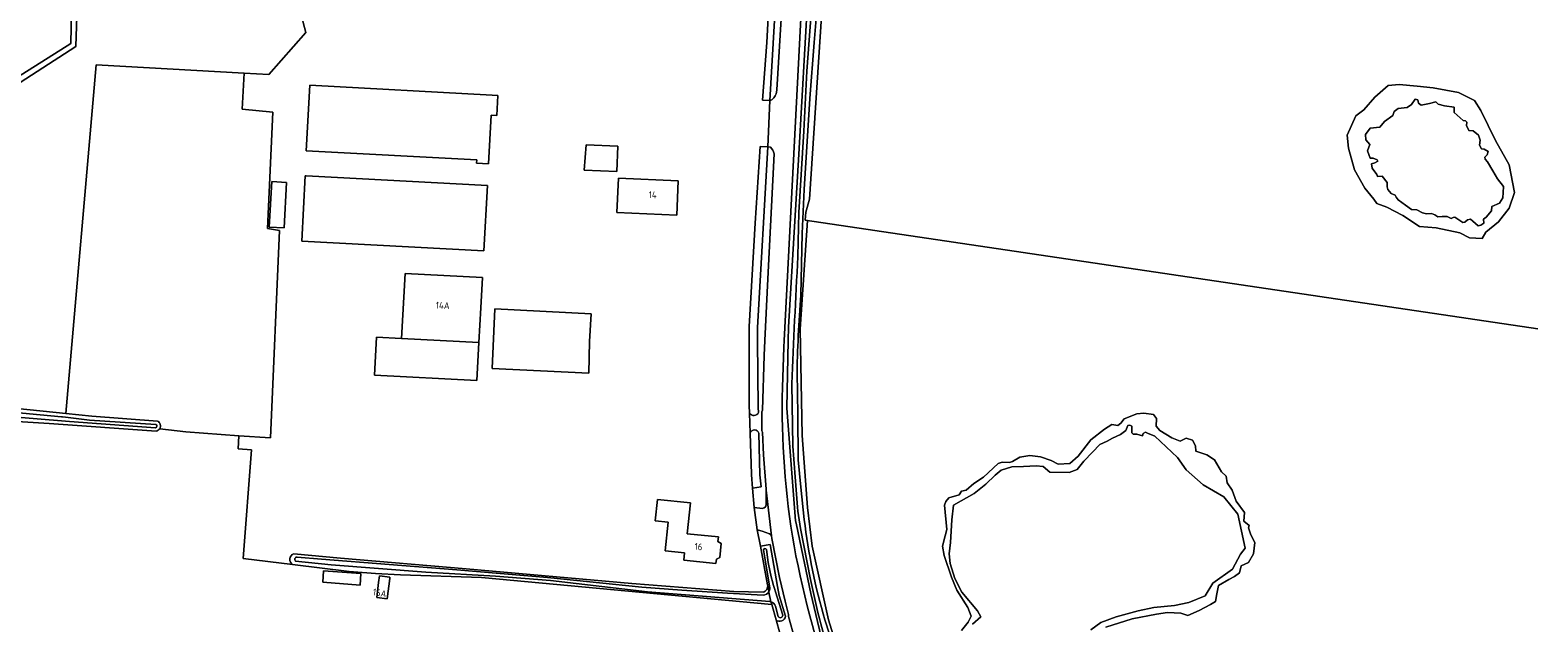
# Model space of a CAD drawing. Extents: x 168026 to 168874, y 448609 to 449769.
# Tile 22 of 39: x 168473 to 168874, y 448925 to 449082. Entities that reach past the tile are written whole.
import ezdxf
from ezdxf.enums import TextEntityAlignment as Align

# ---------------------------------------------------------------- set-up
doc = ezdxf.new("R2010")
doc.units = 0
for name, color, linetype, lineweight in [('B-WE-GR-GRAS-GV', 252, 'Continuous', 5), ('B-WE-OG-TERREIN_CULTUURSCHEIDING-GV', 252, 'Continuous', 5), ('B-WE-OG-TERREIN_ERF-GV', 252, 'Continuous', 5), ('B-WE-OG-TOPOGRAFIE_BEBOUWING-GV', 1, 'Continuous', 18), ('B-WE-OG-TOPOGRAFIE_BEBOUWING-T18', 7, 'Continuous', 5), ('B-WE-OG-WATER-GV', 252, 'Continuous', 5), ('B-WE-OG-WATER_MEER-GV', 252, 'Continuous', 5), ('B-WE-OG-WATER_SLOOT-GV', 252, 'Continuous', 5), ('B-WE-VH-VERHARDING_ASFALT-GV', 252, 'Continuous', 5), ('vervallen-WE-GR-BOOMTEELT-GV', 252, 'Continuous', 5), ('vervallen-WE-GR-BOUWLAND-GV', 252, 'Continuous', 5), ('vervallen-WE-GR-GRAS-GV', 252, 'Continuous', 5), ('vervallen-WE-OG-TERREIN_ERF-GV', 252, 'Continuous', 5), ('vervallen-WE-OG-TOPOGRAFIE_BEBOUWING-GV', 1, 'Continuous', 18), ('vervallen-WE-OG-TOPOGRAFIE_BEBOUWING-T18', 7, 'Continuous', 5), ('vervallen-WE-OG-WATER-GV', 252, 'Continuous', 5), ('vervallen-WE-OG-WATER_MEER-GV', 252, 'Continuous', 5), ('vervallen-WE-OG-WATER_SLOOT-GV', 252, 'Continuous', 5)]:
    doc.layers.add(name, color=color, linetype=linetype, lineweight=lineweight)
doc.styles.add('NLCS-ISO-ANNOTATIEF-T18', font='NLCS-ISO.ttf', dxfattribs={"height": 1.8})

msp = doc.modelspace()

# ---------------------------------------------------------------- linework, layer by layer
at = {"layer": 'B-WE-GR-GRAS-GV', "flags": 128}
for points in [[(168688.278, 449160.114), (168686.008, 449123.915), (168680.321, 449037.539), (168679.293, 449034.07), (168679.167, 449031.972), (168873.864, 449003.161)], [(168873.864, 449003.161), (168679.167, 449031.972), (168679.792, 449031.861), (168677.806, 449003), (168678.335, 448974.822), (168679.791, 448955.64), (168680.981, 448945.453), (168685.347, 448925.874), (168688.125, 448917.01), (168694.607, 448900.077), (168706.91, 448876), (168708.335, 448873.635), (168728.894, 448870.554), (168729.656, 448872.607), (168731.445, 448872.927), (168768.161, 448868.327), (168857.783, 448860.351), (168858.453, 448858.66), (168858.433, 448858.415), (168870.455, 448857.326), (168870.418, 448858.455), (168871.384, 448859.14), (168873.864, 448858.919)], [(168720.689, 448923.004), (168722.491, 448925.257), (168723.242, 448926.833), (168722.416, 448929.085), (168719.488, 448933.74), (168718.062, 448937.193), (168716.11, 448942.974), (168715.659, 448945.377), (168716.335, 448948.154), (168716.785, 448949.881), (168716.185, 448956.263), (168716.56, 448957.314), (168717.311, 448958.214), (168720.089, 448959.04), (168720.689, 448960.016), (168721.965, 448960.317), (168723.992, 448962.043), (168726.545, 448963.695), (168730.449, 448967.374), (168731.5, 448967.749), (168733.452, 448967.674), (168734.278, 448967.899), (168736.23, 448969.025), (168738.857, 448969.476), (168741.71, 448969.1), (168744.563, 448968.199), (168746.365, 448967.224), (168749.518, 448967.374), (168751.695, 448969.326), (168755.074, 448973.68), (168758.677, 448976.458), (168760.629, 448977.734), (168762.206, 448977.434), (168763.032, 448978.034), (168763.932, 448979.236), (168767.311, 448980.587), (168769.188, 448980.737), (168771.74, 448980.362), (168772.491, 448979.311), (168772.416, 448977.284), (168773.392, 448976.157), (168776.62, 448974.205), (168778.797, 448973.305), (168780.374, 448974.055), (168782.101, 448973.53), (168782.926, 448972.028), (168783.002, 448970.677), (168784.053, 448970.302), (168785.929, 448969.626), (168787.956, 448968.35), (168789.758, 448965.196), (168791.035, 448963.995), (168791.26, 448962.193), (168792.611, 448960.242), (168793.737, 448957.389), (168795.914, 448954.386), (168795.764, 448952.058), (168797.116, 448950.932), (168796.965, 448950.257), (168797.566, 448948.38), (168798.692, 448946.428), (168798.317, 448943.35), (168796.965, 448941.097), (168795.014, 448940.196), (168794.563, 448938.32), (168793.212, 448937.344), (168791.71, 448936.593), (168789.008, 448934.941), (168788.557, 448932.764), (168788.182, 448930.737), (168786.83, 448929.911), (168783.827, 448928.335), (168780.824, 448926.983), (168778.947, 448927.659), (168775.419, 448927.809), (168772.491, 448927.359), (168766.035, 448926.082), (168759.053, 448923.905)]]:
    msp.add_lwpolyline(points, dxfattribs=at)
msp.add_lwpolyline([(168823.535, 449051.088), (168823.16, 449054.542), (168825.487, 449059.722), (168827.589, 449061.298), (168830.517, 449064.677), (168834.046, 449067.755), (168836.973, 449068.055), (168841.778, 449067.605), (168846.058, 449067.154), (168852.739, 449065.878), (168857.018, 449063.776), (168858.745, 449061.148), (168862.574, 449053.19), (168866.253, 449046.659), (168867.679, 449039.301), (168866.253, 449035.172), (168863.4, 449031.569), (168860.021, 449028.791), (168859.046, 449027.139), (168855.742, 449027.289), (168853.115, 449028.641), (168846.883, 449029.992), (168842.379, 449030.292), (168837.949, 449033.22), (168833.745, 449035.398), (168831.118, 449036.449), (168830.292, 449037.575), (168827.889, 449040.503), (168825.112, 449045.383)], close=True, dxfattribs=at)
at = {"layer": 'B-WE-OG-TERREIN_CULTUURSCHEIDING-GV', "flags": 128}
for points in [[(168688.278, 449160.114), (168688.563, 449164.659), (168684.068, 449165.101), (168682.77, 449165.229), (168682.696, 449163.98), (168682.453, 449163.584), (168678.222, 449089.006), (168673.611, 449000), (168673.522, 448998.289), (168673.143, 448987.548)], [(168684.758, 448915.776), (168680.624, 448932.864), (168677.293, 448948.961), (168676.771, 448951.483), (168676.63, 448952.165), (168674.282, 448982.026), (168674.655, 449000), (168674.764, 449003.589), (168677.475, 449049.558), (168679.822, 449091.538), (168683.165, 449148.815), (168683.813, 449160.495)]]:
    msp.add_lwpolyline(points, dxfattribs=at)
at = {"layer": 'B-WE-OG-TERREIN_CULTUURSCHEIDING-GV'}
for points in [[(168673.143, 448987.548, 0.050221), (168676.211, 448945.494)], [(168676.211, 448945.494, 0.0421762), (168687.682, 448903.651)]]:
    msp.add_lwpolyline(points, format="xyb", dxfattribs=at)
at = {"layer": 'B-WE-OG-TERREIN_ERF-GV', "flags": 128}
msp.add_lwpolyline([(168669.181, 448935.174), (168667.289, 448945.374), (168666.405, 448949.749), (168665.631, 448955.703), (168665.195, 448960.832), (168664.898, 448964.32), (168664.892, 448964.576), (168664.546, 448975.466), (168664.378, 448980.742), (168664.314, 448982.759), (168664.238, 449000), (168664.293, 449003.732), (168665.853, 449031.176), (168667.202, 449051.597), (168669.204, 449051.484), (168669.81, 449063.806), (168667.862, 449063.895), (168668.963, 449079.15), (168669.724, 449094.394)], dxfattribs=at)
for points in [[(168620.452, 449045.304), (168620.993, 449051.986), (168629.403, 449051.632), (168629.091, 449044.949)], [(168629.566, 449043.16), (168645.428, 449042.419), (168645.037, 449033.295), (168629.14, 449034.038)], [(168655.976, 448946.647), (168656.802, 448946.1), (168656.466, 448942.385), (168655.556, 448941.995), (168655.446, 448940.78), (168646.901, 448941.661), (168647.109, 448943.671), (168641.936, 448944.204), (168642.714, 448951.744), (168639.292, 448952.097), (168639.883, 448957.826), (168648.656, 448956.922), (168647.81, 448948.715), (168656.086, 448947.862)]]:
    msp.add_lwpolyline(points, close=True, dxfattribs=at)
at = {"layer": 'B-WE-OG-TERREIN_ERF-GV'}
msp.add_lwpolyline([(168668.926, 448933.926, 0.1848314), (168669.181, 448935.174)], format="xyb", dxfattribs=at)
at = {"layer": 'B-WE-OG-TOPOGRAFIE_BEBOUWING-GV', "flags": 128}
for points in [[(168629.403, 449051.632), (168620.993, 449051.986), (168620.452, 449045.304), (168629.091, 449044.949)], [(168645.037, 449033.295), (168645.428, 449042.419), (168629.566, 449043.16), (168629.14, 449034.038)], [(168656.466, 448942.385), (168656.802, 448946.1), (168655.976, 448946.647), (168656.086, 448947.862), (168647.81, 448948.715), (168648.656, 448956.922), (168639.883, 448957.826), (168639.292, 448952.097), (168642.714, 448951.744), (168641.936, 448944.204), (168647.109, 448943.671), (168646.901, 448941.661), (168655.446, 448940.78), (168655.556, 448941.995)]]:
    msp.add_lwpolyline(points, close=True, dxfattribs=at)
at = {"layer": 'B-WE-OG-WATER-GV', "flags": 128}
msp.add_lwpolyline([(168671.504, 449094.219), (168669.724, 449094.394), (168668.963, 449079.15), (168667.862, 449063.895), (168669.81, 449063.806)], close=True, dxfattribs=at)
at = {"layer": 'B-WE-OG-WATER-GV'}
for points in [[(168666.86, 448975.405, 0.7393565), (168664.546, 448975.466)], [(168668.913, 448944.559, 0.7032692), (168668.109, 448944.432)], [(168670.901, 448934.445, -0.0331173), (168669.357, 448941.032)], [(168669.74, 448934.215, -0.0110429), (168669.744, 448934.141, -0.0110429)]]:
    msp.add_lwpolyline(points, format="xyb", dxfattribs=at)
at = {"layer": 'B-WE-OG-WATER-GV', "flags": 128}
for points in [[(168664.546, 448975.466), (168664.892, 448964.576), (168664.898, 448964.32), (168665.195, 448960.832), (168667.47, 448961.127), (168667.108, 448964.392), (168666.86, 448975.405)], [(168668.109, 448944.432), (168668.577, 448941.263), (168669.74, 448934.215)], [(168669.357, 448941.032), (168668.913, 448944.559)]]:
    msp.add_lwpolyline(points, dxfattribs=at)
at = {"layer": 'B-WE-OG-WATER_MEER-GV', "flags": 128}
msp.add_lwpolyline([(168829.269, 449048.423), (168830.104, 449048.461), (168831.193, 449048.01), (168831.305, 449047.635), (168830.517, 449047.184), (168829.654, 449046.959), (168829.879, 449045.833), (168831.08, 449044.106), (168831.23, 449043.543), (168832.506, 449043.693), (168833.783, 449041.967), (168833.858, 449041.028), (168833.82, 449040.803), (168833.97, 449040.09), (168834.909, 449039.076), (168835.96, 449038.663), (168836.185, 449038.138), (168836.786, 449037.387), (168838.663, 449035.998), (168840.314, 449034.797), (168841.666, 449034.722), (168843.242, 449033.896), (168844.256, 449033.671), (168845.645, 449033.783), (168846.47, 449033.446), (168847.259, 449032.883), (168848.422, 449032.92), (168849.736, 449032.995), (168850.787, 449032.432), (168851.35, 449032.695), (168851.838, 449032.77), (168853.152, 449031.907), (168853.94, 449031.343), (168854.428, 449031.494), (168855.142, 449032.094), (168855.93, 449032.244), (168856.606, 449031.756), (168857.994, 449030.48), (168858.745, 449030.668), (168859.534, 449031.193), (168859.458, 449032.282), (168860.134, 449032.807), (168861.561, 449034.459), (168861.598, 449035.585), (168863.663, 449036.524), (168864.526, 449037.95), (168864.639, 449039.339), (168864.714, 449040.953), (168863.1, 449042.943), (168861.861, 449045.12), (168860.472, 449047.447), (168859.871, 449048.16), (168859.759, 449048.723), (168860.434, 449049.324), (168860.697, 449050.187), (168859.609, 449050.825), (168858.858, 449050.938), (168858.37, 449051.877), (168858.558, 449053.265), (168858.07, 449054.579), (168856.718, 449055.705), (168855.517, 449055.818), (168854.888, 449057.16), (168854.973, 449057.995), (168854.616, 449058.361), (168853.978, 449058.455), (168851.641, 449060.585), (168851.641, 449062.012), (168849.014, 449062.312), (168847.362, 449062.837), (168846.761, 449063.438), (168845.035, 449062.988), (168842.857, 449062.537), (168842.182, 449063.063), (168841.957, 449063.964), (168841.281, 449064.114), (168840.305, 449062.687), (168839.104, 449061.937), (168836.701, 449061.636), (168835.65, 449060.886), (168835.35, 449059.759), (168833.098, 449058.183), (168831.896, 449056.681), (168829.269, 449056.456), (168828.068, 449054.729), (168828.143, 449053.303), (168829.194, 449052.102), (168828.593, 449050.375)], close=True, dxfattribs=at)
msp.add_lwpolyline([(168755.074, 448923.23), (168757.701, 448925.181), (168761.83, 448926.683), (168767.611, 448928.26), (168771.815, 448929.16), (168777.296, 448929.611), (168781.125, 448930.437), (168785.479, 448932.239), (168787.506, 448935.617), (168792.686, 448939.296), (168794.863, 448943.275), (168796.065, 448944.851), (168795.089, 448949.431), (168794.113, 448953.935), (168790.434, 448958.515), (168784.953, 448961.668), (168780.449, 448965.722), (168778.122, 448968.95), (168772.078, 448974.618), (168770.164, 448975.444), (168769.638, 448975.669), (168769, 448975.369), (168768.775, 448974.731), (168767.262, 448975.181), (168766.286, 448975.163), (168765.929, 448975.482), (168765.948, 448976.326), (168765.966, 448977.321), (168765.441, 448977.528), (168764.915, 448977.49), (168764.39, 448976.139), (168762.963, 448975.088), (168760.786, 448974.112), (168759.435, 448973.286), (168757.483, 448972.385), (168755.531, 448970.358), (168753.204, 448967.955), (168751.402, 448965.778), (168749.3, 448964.952), (168744.195, 448965.028), (168742.393, 448966.604), (168740.516, 448966.754), (168737.213, 448966.604), (168734.06, 448966.454), (168731.207, 448965.553), (168729.63, 448964.277), (168727.153, 448961.874), (168724.075, 448959.397), (168718.594, 448956.319), (168718.137, 448952.434), (168717.761, 448946.428), (168717.461, 448943.35), (168717.686, 448940.797), (168718.962, 448936.818), (168720.764, 448933.214), (168724.968, 448928.26), (168725.869, 448926.608), (168723.617, 448924.656)], dxfattribs=at)
at = {"layer": 'B-WE-OG-WATER_SLOOT-GV', "flags": 128}
for points in [[(168683.813, 449160.495), (168683.165, 449148.815), (168679.822, 449091.538), (168677.475, 449049.558), (168674.764, 449003.589), (168674.655, 449000), (168674.282, 448982.026), (168676.63, 448952.165), (168676.771, 448951.483), (168677.293, 448948.961), (168680.624, 448932.864), (168684.758, 448915.776)], [(168677.227, 449022.328), (168677.474, 449034.004), (168678.762, 449055.649), (168679.571, 449071.518), (168680.792, 449086.901), (168681.262, 449101.635), (168682.096, 449113.038), (168683.165, 449132.103), (168684.476, 449151.5), (168684.927, 449159.857)], [(168684.927, 449159.857), (168684.476, 449151.5), (168683.165, 449132.103), (168682.096, 449113.038), (168681.262, 449101.635), (168680.792, 449086.901), (168679.571, 449071.518), (168678.762, 449055.649), (168677.474, 449034.004), (168677.227, 449022.328)], [(168686.928, 449159.645), (168685.718, 449143.137), (168683.606, 449111.01), (168682.634, 449092.032), (168681.586, 449079.193), (168680.373, 449064.296), (168678.862, 449040.165), (168678.397, 449028.415), (168677.977, 449012.07), (168677.418, 449002.708)], [(168677.418, 449002.708), (168677.977, 449012.07), (168678.397, 449028.415), (168678.862, 449040.165), (168680.373, 449064.296), (168681.586, 449079.193), (168682.634, 449092.032), (168683.606, 449111.01), (168685.718, 449143.137), (168686.928, 449159.645)], [(168679.167, 449031.972), (168679.293, 449034.07), (168680.321, 449037.539), (168686.008, 449123.915), (168688.278, 449160.114)], [(168669.724, 449094.394), (168671.504, 449094.219), (168669.81, 449063.806), (168670.257, 449063.917), (168670.786, 449064.481), (168671.205, 449065.032), (168671.433, 449065.543), (168671.565, 449065.986), (168671.67, 449066.565), (168673.178, 449092.823)], [(168666.737, 448980.901), (168666.706, 448982.263), (168666.484, 449000), (168666.507, 449003.482), (168669.204, 449051.484), (168667.202, 449051.597), (168665.853, 449031.176), (168664.293, 449003.732), (168664.238, 449000), (168664.314, 448982.759), (168664.378, 448980.742)], [(168666.86, 448975.405), (168667.108, 448964.392), (168667.47, 448961.127), (168665.195, 448960.832), (168665.631, 448955.703), (168667.823, 448955.448), (168668.183, 448955.557), (168668.365, 448955.621), (168668.431, 448955.697), (168668.721, 448956.007), (168668.836, 448956.436), (168668.801, 448960.304), (168668.812, 448960.51), (168668.095, 448969.688), (168667.814, 448975.671), (168667.635, 448976.009), (168667.602, 448981.113), (168667.834, 448981.486), (168668.261, 448996.016), (168668.454, 449000), (168669.246, 449016.374), (168670.907, 449049.602), (168670.779, 449050.165), (168670.533, 449050.564), (168669.914, 449051.356), (168669.204, 449051.484)], [(168669.204, 449051.484), (168666.507, 449003.482), (168666.484, 449000), (168666.706, 448982.263), (168666.737, 448980.901)], [(168740.945, 448789.329), (168739.619, 448794.809), (168735.216, 448813.002), (168728.568, 448832.208), (168710.482, 448870.07), (168708.335, 448873.635), (168706.91, 448876), (168694.607, 448900.077), (168688.125, 448917.01), (168685.347, 448925.874), (168680.981, 448945.453), (168679.791, 448955.64), (168678.335, 448974.822), (168677.806, 449003), (168679.792, 449031.861), (168679.167, 449031.972)], [(168676.996, 448991.609), (168677.17, 448980.277), (168677.293, 448968.306), (168677.966, 448961.09), (168678.933, 448952.492)], [(168678.933, 448952.492), (168677.966, 448961.09), (168677.293, 448968.306), (168677.17, 448980.277), (168676.996, 448991.609)], [(168676.825, 448959.227), (168675.885, 448971.967), (168675.621, 448988.5)], [(168675.621, 448988.5), (168675.885, 448971.967), (168676.825, 448959.227)], [(168664.378, 448980.742), (168664.546, 448975.466)], [(168759.053, 448923.905), (168766.035, 448926.082), (168772.491, 448927.359), (168775.419, 448927.809), (168778.947, 448927.659), (168780.824, 448926.983), (168783.827, 448928.335), (168786.83, 448929.911), (168788.182, 448930.737), (168788.557, 448932.764), (168789.008, 448934.941), (168791.71, 448936.593), (168793.212, 448937.344), (168794.563, 448938.32), (168795.014, 448940.196), (168796.965, 448941.097), (168798.317, 448943.35), (168798.692, 448946.428), (168797.566, 448948.38), (168796.965, 448950.257), (168797.116, 448950.932), (168795.764, 448952.058), (168795.914, 448954.386), (168793.737, 448957.389), (168792.611, 448960.242), (168791.26, 448962.193), (168791.035, 448963.995), (168789.758, 448965.196), (168787.956, 448968.35), (168785.929, 448969.626), (168784.053, 448970.302), (168783.002, 448970.677), (168782.926, 448972.028), (168782.101, 448973.53), (168780.374, 448974.055), (168778.797, 448973.305), (168776.62, 448974.205), (168773.392, 448976.157), (168772.416, 448977.284), (168772.491, 448979.311), (168771.74, 448980.362), (168769.188, 448980.737), (168767.311, 448980.587), (168763.932, 448979.236), (168763.032, 448978.034), (168762.206, 448977.434), (168760.629, 448977.734), (168758.677, 448976.458), (168755.074, 448973.68), (168751.695, 448969.326), (168749.518, 448967.374), (168746.365, 448967.224), (168744.563, 448968.199), (168741.71, 448969.1), (168738.857, 448969.476), (168736.23, 448969.025), (168734.278, 448967.899), (168733.452, 448967.674), (168731.5, 448967.749), (168730.449, 448967.374), (168726.545, 448963.695), (168723.992, 448962.043), (168721.965, 448960.317), (168720.689, 448960.016), (168720.089, 448959.04), (168717.311, 448958.214), (168716.56, 448957.314), (168716.185, 448956.263), (168716.785, 448949.881), (168716.335, 448948.154), (168715.659, 448945.377), (168716.11, 448942.974), (168718.062, 448937.193), (168719.488, 448933.74), (168722.416, 448929.085), (168723.242, 448926.833), (168722.491, 448925.257), (168720.689, 448923.004)], [(168723.617, 448924.656), (168725.869, 448926.608), (168724.968, 448928.26), (168720.764, 448933.214), (168718.962, 448936.818), (168717.686, 448940.797), (168717.461, 448943.35), (168717.761, 448946.428), (168718.137, 448952.434), (168718.594, 448956.319), (168724.075, 448959.397), (168727.153, 448961.874), (168729.63, 448964.277), (168731.207, 448965.553), (168734.06, 448966.454), (168737.213, 448966.604), (168740.516, 448966.754), (168742.393, 448966.604), (168744.195, 448965.028), (168749.3, 448964.952), (168751.402, 448965.778), (168753.204, 448967.955), (168755.531, 448970.358), (168757.483, 448972.385), (168759.435, 448973.286), (168760.786, 448974.112), (168762.963, 448975.088), (168764.39, 448976.139), (168764.915, 448977.49), (168765.441, 448977.528), (168765.966, 448977.321), (168765.948, 448976.326), (168765.929, 448975.482), (168766.286, 448975.163), (168767.262, 448975.181), (168768.775, 448974.731), (168769, 448975.369), (168769.638, 448975.669), (168770.164, 448975.444), (168772.078, 448974.618), (168778.122, 448968.95), (168780.449, 448965.722), (168784.953, 448961.668), (168790.434, 448958.515), (168794.113, 448953.935), (168795.089, 448949.431), (168796.065, 448944.851), (168794.863, 448943.275), (168792.686, 448939.296), (168787.506, 448935.617), (168785.479, 448932.239), (168781.125, 448930.437), (168777.296, 448929.611), (168771.815, 448929.16), (168767.611, 448928.26), (168761.83, 448926.683), (168757.701, 448925.181), (168755.074, 448923.23)], [(168707.006, 448852.428), (168691.379, 448882.133), (168688.603, 448887.595), (168686.381, 448892.417), (168683.408, 448899.942), (168680.653, 448907.696), (168676.599, 448920.499), (168676.438, 448920.755), (168674.725, 448926.689), (168674.703, 448927.279), (168673.829, 448930.782), (168672.317, 448937.054), (168670.317, 448947.484), (168670.172, 448948.174), (168669.985, 448948.479), (168669.7, 448948.661), (168667.738, 448949.383), (168666.774, 448949.705), (168666.405, 448949.749), (168667.289, 448945.374), (168669.832, 448945.883), (168671.818, 448934.686)], [(168682.486, 448927.803), (168680.566, 448936.566), (168677.934, 448950.144)], [(168677.934, 448950.144), (168680.566, 448936.566), (168682.486, 448927.803)], [(168671.818, 448934.686), (168669.832, 448945.883), (168667.289, 448945.374), (168669.181, 448935.174), (168669.39, 448934.048)], [(168669.74, 448934.215), (168668.577, 448941.263), (168668.109, 448944.432)], [(168668.913, 448944.559), (168669.357, 448941.032)], [(168669.39, 448934.048), (168669.181, 448935.174)], [(168684.371, 448925.804), (168688.193, 448914.186), (168694.809, 448896.953)], [(168694.809, 448896.953), (168688.193, 448914.186), (168684.371, 448925.804)]]:
    msp.add_lwpolyline(points, dxfattribs=at)
for points in [[(168825.487, 449059.722), (168823.16, 449054.542), (168823.535, 449051.088), (168825.112, 449045.383), (168827.889, 449040.503), (168830.292, 449037.575), (168831.118, 449036.449), (168833.745, 449035.398), (168837.949, 449033.22), (168842.379, 449030.292), (168846.883, 449029.992), (168853.115, 449028.641), (168855.742, 449027.289), (168859.046, 449027.139), (168860.021, 449028.791), (168863.4, 449031.569), (168866.253, 449035.172), (168867.679, 449039.301), (168866.253, 449046.659), (168862.574, 449053.19), (168858.745, 449061.148), (168857.018, 449063.776), (168852.739, 449065.878), (168846.058, 449067.154), (168841.778, 449067.605), (168836.973, 449068.055), (168834.046, 449067.755), (168830.517, 449064.677), (168827.589, 449061.298)], [(168829.269, 449048.423), (168828.593, 449050.375), (168829.194, 449052.102), (168828.143, 449053.303), (168828.068, 449054.729), (168829.269, 449056.456), (168831.896, 449056.681), (168833.098, 449058.183), (168835.35, 449059.759), (168835.65, 449060.886), (168836.701, 449061.636), (168839.104, 449061.937), (168840.305, 449062.687), (168841.281, 449064.114), (168841.957, 449063.964), (168842.182, 449063.063), (168842.857, 449062.537), (168845.035, 449062.988), (168846.761, 449063.438), (168847.362, 449062.837), (168849.014, 449062.312), (168851.641, 449062.012), (168851.641, 449060.585), (168853.978, 449058.455), (168854.616, 449058.361), (168854.973, 449057.995), (168854.888, 449057.16), (168855.517, 449055.818), (168856.718, 449055.705), (168858.07, 449054.579), (168858.558, 449053.265), (168858.37, 449051.877), (168858.858, 449050.938), (168859.609, 449050.825), (168860.697, 449050.187), (168860.434, 449049.324), (168859.759, 449048.723), (168859.871, 449048.16), (168860.472, 449047.447), (168861.861, 449045.12), (168863.1, 449042.943), (168864.714, 449040.953), (168864.639, 449039.339), (168864.526, 449037.95), (168863.663, 449036.524), (168861.598, 449035.585), (168861.561, 449034.459), (168860.134, 449032.807), (168859.458, 449032.282), (168859.534, 449031.193), (168858.745, 449030.668), (168857.994, 449030.48), (168856.606, 449031.756), (168855.93, 449032.244), (168855.142, 449032.094), (168854.428, 449031.494), (168853.94, 449031.343), (168853.152, 449031.907), (168851.838, 449032.77), (168851.35, 449032.695), (168850.787, 449032.432), (168849.736, 449032.995), (168848.422, 449032.92), (168847.259, 449032.883), (168846.47, 449033.446), (168845.645, 449033.783), (168844.256, 449033.671), (168843.242, 449033.896), (168841.666, 449034.722), (168840.314, 449034.797), (168838.663, 449035.998), (168836.786, 449037.387), (168836.185, 449038.138), (168835.96, 449038.663), (168834.909, 449039.076), (168833.97, 449040.09), (168833.82, 449040.803), (168833.858, 449041.028), (168833.783, 449041.967), (168832.506, 449043.693), (168831.23, 449043.543), (168831.08, 449044.106), (168829.879, 449045.833), (168829.654, 449046.959), (168830.517, 449047.184), (168831.305, 449047.635), (168831.193, 449048.01), (168830.104, 449048.461)]]:
    msp.add_lwpolyline(points, close=True, dxfattribs=at)
at = {"layer": 'B-WE-OG-WATER_SLOOT-GV'}
for points in [[(168675.621, 448988.5, -0.0034916), (168677.227, 449022.328)], [(168677.227, 449022.328, 0.0034916), (168675.621, 448988.5)], [(168677.418, 449002.708, 0.0142184), (168676.996, 448991.609)], [(168676.996, 448991.609, -0.0142184), (168677.418, 449002.708)], [(168666.737, 448980.901, -0.587835), (168664.378, 448980.742)], [(168664.378, 448980.742, 0.587835), (168666.737, 448980.901)], [(168664.546, 448975.466, -0.7393565), (168666.86, 448975.405)], [(168677.934, 448950.144, -0.0282631), (168676.825, 448959.227)], [(168676.825, 448959.227, 0.0282631), (168677.934, 448950.144)], [(168678.933, 448952.492, 0.0402939), (168684.371, 448925.804)], [(168684.371, 448925.804, -0.0402939), (168678.933, 448952.492)], [(168668.109, 448944.432, -0.7032692), (168668.913, 448944.559)], [(168669.357, 448941.032, 0.0331173), (168670.901, 448934.445, 0.0331173)], [(168669.181, 448935.174, -0.1848314), (168668.926, 448933.926, -0.1848314)], [(168669.744, 448934.141, 0.0110429), (168669.74, 448934.215)], [(168687.208, 448911.973, -0.0144721), (168682.486, 448927.803)], [(168682.486, 448927.803, 0.0144721), (168687.208, 448911.973)]]:
    msp.add_lwpolyline(points, format="xyb", dxfattribs=at)
at = {"layer": 'B-WE-VH-VERHARDING_ASFALT-GV', "flags": 128}
for points in [[(168673.143, 448987.548), (168673.522, 448998.289), (168673.611, 449000), (168678.222, 449089.006), (168682.453, 449163.584), (168682.696, 449163.98), (168682.77, 449165.229), (168683.048, 449169.857), (168683.209, 449172.527), (168682.961, 449174.164), (168685.792, 449224.628), (168680.397, 449225.005), (168679.841, 449214.108), (168679.503, 449208.434), (168679.427, 449207.162), (168679.344, 449205.431), (168679.337, 449205.233), (168679.108, 449199.038), (168679.061, 449197.779), (168677.906, 449177.446)], [(168673.178, 449092.823), (168671.67, 449066.565), (168671.565, 449065.986), (168671.433, 449065.543), (168671.205, 449065.032), (168670.786, 449064.481), (168670.257, 449063.917), (168669.81, 449063.806), (168669.204, 449051.484), (168669.914, 449051.356), (168670.533, 449050.564), (168670.779, 449050.165), (168670.907, 449049.602), (168669.246, 449016.374), (168668.454, 449000), (168668.261, 448996.016), (168667.834, 448981.486), (168667.602, 448981.113), (168667.635, 448976.009), (168667.814, 448975.671), (168668.095, 448969.688), (168668.812, 448960.51), (168668.801, 448960.304), (168670.172, 448948.174), (168670.317, 448947.484), (168672.317, 448937.054), (168673.829, 448930.782), (168674.703, 448927.279), (168674.725, 448926.689), (168676.438, 448920.755)]]:
    msp.add_lwpolyline(points, dxfattribs=at)
at = {"layer": 'B-WE-VH-VERHARDING_ASFALT-GV'}
for points in [[(168676.211, 448945.494, -0.050221), (168673.143, 448987.548)], [(168687.682, 448903.651, -0.0421762), (168676.211, 448945.494)]]:
    msp.add_lwpolyline(points, format="xyb", dxfattribs=at)
at = {"layer": 'B-WE-VH-VERHARDING_ASFALT-GV', "flags": 128}
msp.add_lwpolyline([(168666.405, 448949.749), (168666.774, 448949.705), (168667.738, 448949.383), (168669.7, 448948.661), (168669.985, 448948.479), (168670.172, 448948.174), (168668.801, 448960.304), (168668.836, 448956.436), (168668.721, 448956.007), (168668.431, 448955.697), (168668.365, 448955.621), (168668.183, 448955.557), (168667.823, 448955.448), (168665.631, 448955.703)], close=True, dxfattribs=at)
at = {"layer": 'vervallen-WE-GR-BOOMTEELT-GV', "flags": 128}
for points in [[(168528.674, 448974.747), (168537.097, 448974.152), (168539.456, 449029.207), (168536.287, 449029.769), (168537.665, 449060.627), (168529.556, 449061.465), (168530.085, 449071.039), (168490.736, 449073.209), (168482.663, 448980.634), (168489.569, 448979.924), (168507.025, 448978.65)], [(168507.617, 448976.605), (168514.607, 448975.74), (168528.674, 448974.747)]]:
    msp.add_lwpolyline(points, dxfattribs=at)
at = {"layer": 'vervallen-WE-GR-BOOMTEELT-GV'}
msp.add_lwpolyline([(168507.025, 448978.65, -0.4471188), (168507.617, 448976.605)], format="xyb", dxfattribs=at)
at = {"layer": 'vervallen-WE-GR-BOUWLAND-GV', "flags": 128}
for points in [[(168483.99, 449078.92), (168484.581, 449105.182), (168485.025, 449124.93), (168272.275, 449120.301), (168269.851, 449052.859), (168374.904, 449052.969), (168441.684, 449053.039), (168471.29, 449070.85)], [(168560.876, 448935.081), (168550.957, 448935.842), (168551.191, 448938.887), (168561.11, 448938.125)], [(168565.801, 448935.806), (168566.014, 448937.515), (168568.808, 448937.167), (168568.767, 448936.839), (168568.093, 448931.43), (168565.299, 448931.778)]]:
    msp.add_lwpolyline(points, close=True, dxfattribs=at)
for points in [[(168506.674, 448975.959), (168478.229, 448977.997), (168448.345, 448979.805), (168406.999, 448983.019), (168360.757, 448987.252), (168313.404, 448991.531), (168273.455, 448995.465)], [(168671.411, 448925.866), (168670.268, 448929.913), (168593.113, 448937.067), (168571.616, 448937.832), (168564.973, 448938.15), (168557.963, 448938.679), (168542.96, 448940.54), (168529.812, 448942.171), (168532.034, 448970.958), (168528.495, 448971.27), (168528.674, 448974.747), (168514.607, 448975.74), (168507.617, 448976.605)], [(168278.087, 448922.735), (168271.196, 448916.775), (168365.927, 448907.334), (168479.974, 448897.689), (168573.686, 448889.855), (168685.686, 448879.91), (168681.14, 448894.197), (168677.392, 448906.04), (168675.712, 448910.641), (168674.023, 448916.62), (168673.407, 448918.799), (168671.411, 448925.866)]]:
    msp.add_lwpolyline(points, dxfattribs=at)
at = {"layer": 'vervallen-WE-GR-BOUWLAND-GV'}
msp.add_lwpolyline([(168507.617, 448976.605, -0.2091216), (168506.674, 448975.959)], format="xyb", dxfattribs=at)
at = {"layer": 'vervallen-WE-GR-GRAS-GV', "flags": 128}
msp.add_lwpolyline([(168265.597, 449000.014), (168375.224, 448989.747), (168418.544, 448986.635), (168448.925, 448984.105), (168482.663, 448980.634), (168490.736, 449073.209), (168530.085, 449071.039), (168536.642, 449070.677), (168546.49, 449081.837), (168545.299, 449086.203), (168542.073, 449087.351), (168541.797, 449089.969), (168528.297, 449095.617), (168510.251, 449101.127), (168486.244, 449104.919), (168485.349, 449078.084), (168439.622, 449048.65), (168439.674, 448998.637), (168424.755, 448998.071), (168376.674, 448996.249), (168375.024, 449049.139), (168268.309, 449049.811)], close=True, dxfattribs=at)
at = {"layer": 'vervallen-WE-OG-TERREIN_ERF-GV', "flags": 128}
for points in [[(168545.299, 449086.203), (168546.49, 449081.837), (168536.642, 449070.677), (168530.085, 449071.039), (168529.556, 449061.465), (168537.665, 449060.627), (168536.287, 449029.769), (168539.456, 449029.207), (168537.097, 448974.152), (168528.674, 448974.747), (168528.495, 448971.27), (168532.034, 448970.958), (168529.812, 448942.171), (168542.96, 448940.54)], [(168543.274, 448943.371), (168555.63, 448942.214), (168589.044, 448939.383), (168633.124, 448935.499), (168660.164, 448933.411), (168667.958, 448933.184)]]:
    msp.add_lwpolyline(points, dxfattribs=at)
for points in [[(168547.512, 449067.826), (168595.975, 449065.202), (168597.519, 449065.119), (168597.231, 449059.759), (168595.686, 449059.842), (168594.993, 449046.974), (168591.826, 449047.145), (168591.873, 449048.008), (168546.571, 449050.423)], [(168537.394, 449042.231), (168541.315, 449042.018), (168540.688, 449029.946), (168536.737, 449030.161)], [(168546.553, 449043.75), (168594.695, 449041.193), (168593.772, 449023.817), (168545.38, 449026.387), (168546.303, 449043.763)], [(168592.461, 448999.464), (168591.912, 448989.391), (168564.7, 448990.835), (168565.235, 449000.911), (168571.915, 449000.556), (168572.833, 449017.852), (168593.397, 449016.761), (168592.968, 449008.69)], [(168621.868, 448999.744), (168621.648, 448991.377), (168595.998, 448992.629), (168596.711, 449008.48), (168622.328, 449007.095)]]:
    msp.add_lwpolyline(points, close=True, dxfattribs=at)
at = {"layer": 'vervallen-WE-OG-TERREIN_ERF-GV'}
for points in [[(168542.96, 448940.54, -0.6426954), (168543.274, 448943.371)], [(168667.958, 448933.184, 0.1764922), (168668.926, 448933.926, 0.1764922)]]:
    msp.add_lwpolyline(points, format="xyb", dxfattribs=at)
at = {"layer": 'vervallen-WE-OG-TOPOGRAFIE_BEBOUWING-GV', "flags": 128}
for points in [[(168597.519, 449065.119), (168595.975, 449065.202), (168547.512, 449067.826), (168546.571, 449050.423), (168591.873, 449048.008), (168591.826, 449047.145), (168594.993, 449046.974), (168595.686, 449059.842), (168597.231, 449059.759)], [(168540.688, 449029.946), (168541.315, 449042.018), (168537.394, 449042.231), (168536.737, 449030.161)], [(168593.772, 449023.817), (168594.695, 449041.193), (168546.553, 449043.75), (168546.303, 449043.763), (168545.38, 449026.387)], [(168592.968, 449008.69), (168593.397, 449016.761), (168572.833, 449017.852), (168571.915, 449000.556), (168592.461, 448999.464)], [(168595.998, 448992.629), (168621.648, 448991.377), (168621.868, 448999.744), (168622.328, 449007.095), (168596.711, 449008.48)], [(168592.461, 448999.464), (168571.915, 449000.556), (168565.235, 449000.911), (168564.7, 448990.835), (168591.912, 448989.391)], [(168551.191, 448938.887), (168550.957, 448935.842), (168560.876, 448935.081), (168561.11, 448938.125)], [(168568.808, 448937.167), (168566.014, 448937.515), (168565.801, 448935.806), (168565.299, 448931.778), (168568.093, 448931.43), (168568.767, 448936.839)]]:
    msp.add_lwpolyline(points, close=True, dxfattribs=at)
at = {"layer": 'vervallen-WE-OG-WATER-GV'}
for points in [[(168544.194, 448942.531, 0.7335163), (168543.74, 448941.455)], [(168669.534, 448933.274, -0.2882688), (168667.976, 448932.422)], [(168669.744, 448934.141, -0.1355652), (168669.534, 448933.274)], [(168671.263, 448933.308, -0.0058348), (168670.901, 448934.445, -0.0058348)], [(168669.789, 448930.679, -0.0389021), (168670.065, 448930.629)], [(168670.065, 448930.629, -0.2553821), (168671.293, 448929.472)], [(168672.023, 448926.697, 0.7811346), (168673.178, 448927.061)]]:
    msp.add_lwpolyline(points, format="xyb", dxfattribs=at)
at = {"layer": 'vervallen-WE-OG-WATER-GV', "flags": 128}
for points in [[(168543.74, 448941.455), (168553.177, 448940.478), (168578.38, 448938.474), (168596.897, 448937.467), (168611.461, 448936.291), (168637.22, 448933.302), (168669.789, 448930.679)], [(168667.976, 448932.422), (168658.49, 448932.931), (168646.412, 448933.705), (168635.75, 448934.485), (168610.693, 448937.115), (168586.613, 448939.12), (168550.641, 448941.988), (168544.194, 448942.531)], [(168669.534, 448933.274), (168669.629, 448932.761), (168669.945, 448931.055), (168670.065, 448930.629)], [(168670.065, 448930.629), (168669.945, 448931.055), (168669.629, 448932.761), (168669.534, 448933.274)], [(168673.178, 448927.061), (168671.263, 448933.308)], [(168671.293, 448929.472), (168672.023, 448926.697)]]:
    msp.add_lwpolyline(points, dxfattribs=at)
at = {"layer": 'vervallen-WE-OG-WATER_MEER-GV', "flags": 128}
msp.add_lwpolyline([(168484.581, 449105.182), (168483.99, 449078.92), (168471.29, 449070.85), (168441.684, 449053.039), (168374.904, 449052.969), (168269.851, 449052.859), (168268.309, 449049.811), (168375.024, 449049.139), (168434.256, 449049.389), (168420.344, 449041.612), (168416.69, 449043.379), (168410.559, 449041.847), (168404.075, 449042.672), (168387.57, 449042.201), (168381.676, 449038.076), (168382.737, 449029.238), (168388.985, 449027.824), (168391.697, 449018.986), (168419.637, 449020.636), (168425.767, 449031.831), (168423.763, 449039.49), (168439.622, 449048.65), (168485.349, 449078.084), (168486.244, 449104.919)], close=True, dxfattribs=at)
at = {"layer": 'vervallen-WE-OG-WATER_SLOOT-GV', "flags": 128}
for points in [[(168507.025, 448978.65), (168489.569, 448979.924), (168482.663, 448980.634), (168448.925, 448984.105), (168418.544, 448986.635), (168375.224, 448989.747), (168265.597, 449000.014), (168263.628, 449000.266), (168263.18, 449000.076)], [(168482.582, 448979.701), (168481.786, 448979.769), (168481.538, 448979.79), (168408.821, 448986.6), (168363.853, 448989.891), (168316.465, 448994.037), (168274.634, 448997.875), (168264.275, 448998.971)], [(168506.466, 448976.88), (168483.676, 448978.508), (168443.842, 448981.755), (168413.635, 448984.014), (168365.372, 448988.53), (168321.019, 448992.6), (168276.213, 448996.358), (168270.735, 448996.876)], [(168270.735, 448996.876), (168276.213, 448996.358), (168321.019, 448992.6), (168365.372, 448988.53), (168413.635, 448984.014), (168443.842, 448981.755), (168483.676, 448978.508), (168506.466, 448976.88)], [(168273.455, 448995.465), (168313.404, 448991.531), (168360.757, 448987.252), (168406.999, 448983.019), (168448.345, 448979.805), (168478.229, 448977.997), (168506.674, 448975.959)], [(168408.821, 448986.6), (168481.538, 448979.79), (168481.786, 448979.769), (168482.582, 448979.701), (168489.01, 448978.906), (168506.555, 448977.741)], [(168506.555, 448977.741), (168489.01, 448978.906), (168482.582, 448979.701)], [(168667.958, 448933.184), (168660.164, 448933.411), (168633.124, 448935.499), (168589.044, 448939.383), (168555.63, 448942.214), (168543.274, 448943.371)], [(168669.789, 448930.679), (168637.22, 448933.302), (168611.461, 448936.291), (168596.897, 448937.467), (168578.38, 448938.474), (168553.177, 448940.478), (168543.74, 448941.455)], [(168544.194, 448942.531), (168550.641, 448941.988), (168586.613, 448939.12), (168610.693, 448937.115), (168635.75, 448934.485), (168646.412, 448933.705), (168658.49, 448932.931), (168667.976, 448932.422)], [(168542.96, 448940.54), (168557.963, 448938.679), (168564.973, 448938.15), (168571.616, 448937.832), (168593.113, 448937.067), (168670.268, 448929.913), (168670.065, 448930.629)], [(168669.534, 448933.274), (168669.39, 448934.048)], [(168669.39, 448934.048), (168669.534, 448933.274)], [(168671.263, 448933.308), (168673.178, 448927.061)], [(168671.818, 448934.686), (168672.239, 448932.309), (168673.886, 448926.817)], [(168673.886, 448926.817), (168672.239, 448932.309), (168671.818, 448934.686)], [(168670.065, 448930.629), (168670.268, 448929.913)], [(168670.268, 448929.913), (168671.411, 448925.866)], [(168672.023, 448926.697), (168671.293, 448929.472)], [(168671.411, 448925.866), (168673.407, 448918.799)]]:
    msp.add_lwpolyline(points, dxfattribs=at)
at = {"layer": 'vervallen-WE-OG-WATER_SLOOT-GV'}
for points in [[(168506.555, 448977.741, -0.910152), (168506.466, 448976.88)], [(168506.466, 448976.88, 0.910152), (168506.555, 448977.741)], [(168507.617, 448976.605, 0.4471188), (168507.025, 448978.65)], [(168506.674, 448975.959, 0.2091216), (168507.617, 448976.605)], [(168543.274, 448943.371, 0.6426954), (168542.96, 448940.54)], [(168543.74, 448941.455, -0.7335163), (168544.194, 448942.531)], [(168668.926, 448933.926, -0.1764922), (168667.958, 448933.184)], [(168667.976, 448932.422, 0.2882688), (168669.534, 448933.274)], [(168669.534, 448933.274, 0.1355652), (168669.744, 448934.141, 0.1355652)], [(168670.901, 448934.445, 0.0058348), (168671.263, 448933.308)], [(168670.065, 448930.629, 0.0389021), (168669.789, 448930.679)], [(168671.293, 448929.472, 0.2553821), (168670.065, 448930.629)], [(168673.886, 448926.817, -0.6377475), (168671.411, 448925.866)], [(168671.411, 448925.866, 0.6377475), (168673.886, 448926.817)], [(168673.178, 448927.061, -0.7811346), (168672.023, 448926.697)]]:
    msp.add_lwpolyline(points, format="xyb", dxfattribs=at)

# ---------------------------------------------------------------- texts
at = {"layer": 'B-WE-OG-TOPOGRAFIE_BEBOUWING-T18', "style": 'NLCS-ISO-ANNOTATIEF-T18'}
for s, rotation, p in [('14', 357.3, (168638.625, 449038.732)), ('16', 354.1, (168650.811, 448945.279))]:
    msp.add_text(s, height=1.8, rotation=rotation, dxfattribs=at).set_placement(p, align=Align.MIDDLE)
at = {"layer": 'vervallen-WE-OG-TOPOGRAFIE_BEBOUWING-T18', "style": 'NLCS-ISO-ANNOTATIEF-T18'}
for s, rotation, p in [('14A', 357.6, (168582.839, 449009.353)), ('16A', 350.3, (168566.077, 448933.001))]:
    msp.add_text(s, height=1.8, rotation=rotation, dxfattribs=at).set_placement(p, align=Align.MIDDLE)

doc.saveas('drawing.dxf')
